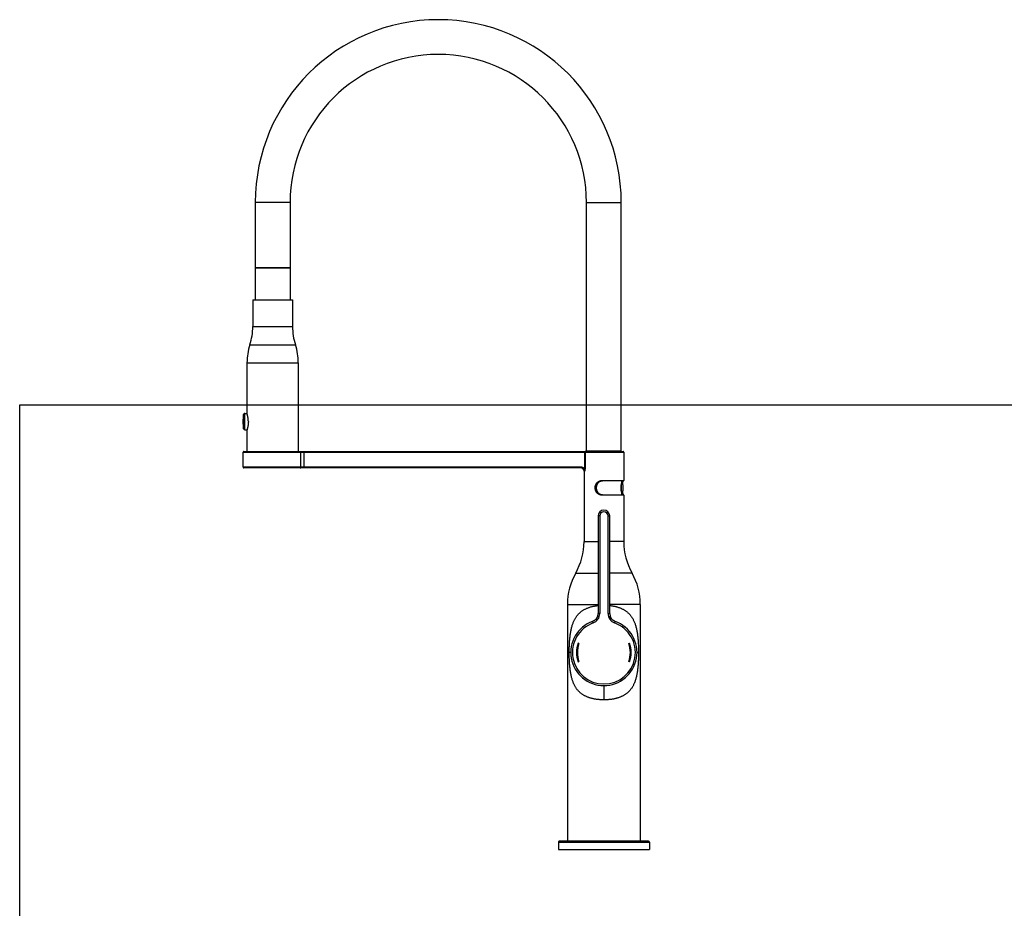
# Model space of a CAD drawing. Header units: millimetres. Extents: x 0 to 1189, y 0 to 1074.
# Tile 7 of 8: x 0 to 594, y 537 to 1074. Entities that reach past the tile are written whole.
import ezdxf

# ---------------------------------------------------------------- set-up
doc = ezdxf.new("R2010")
doc.units = ezdxf.units.MM
doc.header["$LTSCALE"] = 65.395
doc.layers.get('0').update_dxf_attribs({"linetype": 'CONTINUOUS'})

msp = doc.modelspace()

# ---------------------------------------------------------------- linework, layer by layer
at = {"color": 7, "linetype": 'CONTINUOUS'}
for p, q in [((142.23, 963.13), (142.23, 923.73)), ((163.23, 963.13), (163.23, 923.73)), ((342.23, 813.13), (342.23, 963.13)), ((363.23, 813.13), (363.23, 963.13)), ((142.33, 923.63), (142.23, 923.73)), ((163.23, 923.73), (142.23, 923.73)), ((142.23, 923.53), (142.33, 923.63)), ((142.23, 923.53), (142.23, 904.33)), ((163.23, 923.53), (142.23, 923.53)), ((142.33, 923.63), (163.13, 923.63)), ((163.13, 923.63), (163.23, 923.73)), ((163.23, 923.53), (163.13, 923.63)), ((163.23, 923.53), (163.23, 904.33)), ((140.73, 904.33), (140.73, 888.19)), ((140.73, 904.33), (164.73, 904.33)), ((164.73, 904.33), (164.73, 888.19)), ((137.23, 866.33), (137.23, 835.83)), ((168.23, 866.33), (168.23, 812.83)), ((0, 0), (0, 841)), ((0, 841), (1189, 841)), ((135.99, 835.83), (137.23, 835.83)), ((135.99, 825.83), (137.23, 825.83)), ((137.23, 825.83), (137.23, 812.83)), ((134.98, 803.23), (134.98, 812.43)), ((135.38, 812.83), (364.33, 812.83)), ((342.23, 813.13), (363.23, 813.13)), ((364.73, 812.43), (364.73, 795.28)), ((339.08, 802.83), (135.38, 802.83)), ((340.73, 800.83), (340.73, 758.33)), ((364.53, 795.08), (351.93, 795.08)), ((363.65, 794.04), (363.65, 795.08)), ((364.23, 792.63), (364.23, 789.03)), ((351.93, 786.58), (364.53, 786.58)), ((363.65, 786.58), (363.65, 787.63)), ((364.73, 786.38), (364.73, 758.33)), ((349.23, 773.83), (349.23, 714.84)), ((356.23, 714.84), (356.23, 773.83)), ((330.73, 720.39), (330.73, 577.33)), ((374.73, 720.39), (374.73, 577.33)), ((346.01, 710.17), (345.93, 710.14)), ((345.93, 710.14), (345.96, 710.15)), ((337.69, 696.81), (337.22, 696.98)), ((367.76, 696.81), (368.23, 696.98)), ((372.47, 694.57), (372.45, 694.65)), ((372.48, 694.48), (372.47, 694.57)), ((372.49, 694.39), (372.48, 694.48)), ((372.51, 694.3), (372.49, 694.39)), ((372.52, 694.21), (372.51, 694.3)), ((372.53, 694.17), (372.52, 694.21)), ((372.54, 694.08), (372.53, 694.17)), ((372.55, 693.99), (372.54, 694.08)), ((372.56, 693.91), (372.55, 693.99)), ((372.58, 693.81), (372.56, 693.91)), ((372.59, 693.72), (372.58, 693.81)), ((372.6, 693.63), (372.59, 693.72)), ((372.61, 693.54), (372.6, 693.63)), ((372.61, 693.52), (372.61, 693.54)), ((372.62, 693.42), (372.61, 693.52)), ((372.63, 693.33), (372.62, 693.42)), ((372.64, 693.24), (372.63, 693.33)), ((372.65, 693.15), (372.64, 693.24)), ((372.65, 693.13), (372.65, 693.15)), ((337.22, 685.69), (337.69, 685.86)), ((368.23, 685.69), (367.76, 685.86)), ((325.23, 576.83), (325.23, 572.33)), ((379.73, 577.33), (325.73, 577.33)), ((380.23, 576.83), (380.23, 572.33)), ((325.23, 572.33), (380.23, 572.33))]:
    msp.add_line(p, q, dxfattribs=at)
at = {"color": 9, "linetype": 'CONTINUOUS'}
for p, q in [((163.23, 963.13), (142.23, 963.13)), ((342.23, 963.13), (363.23, 963.13)), ((140.73, 888.19), (164.73, 888.19)), ((138.98, 877.26), (166.48, 877.26)), ((137.23, 866.33), (168.23, 866.33)), ((135.21, 826.46), (135.21, 835.21)), ((135.99, 825.83), (135.99, 835.83)), ((134.98, 812.43), (364.73, 812.43)), ((169.78, 803.23), (169.78, 812.43)), ((171.7, 802.83), (171.7, 812.83)), ((340.96, 812.83), (340.96, 802.39)), ((341.34, 812.43), (341.34, 802.39)), ((339.08, 803.23), (134.98, 803.23)), ((339.08, 802.83), (339.08, 803.23)), ((341.34, 802.39), (340.96, 802.39)), ((351.92, 795.28), (364.73, 795.28)), ((363.13, 789.8), (363.13, 791.86)), ((363.43, 788.24), (363.43, 793.42)), ((364.73, 786.38), (351.92, 786.38)), ((350.23, 773.83), (349.23, 773.83)), ((350.23, 773.83), (350.23, 714.84)), ((355.23, 773.83), (356.23, 773.83)), ((355.23, 714.84), (355.23, 773.83)), ((340.73, 758.33), (349.23, 758.33)), ((364.73, 758.33), (356.23, 758.33)), ((335.73, 739.36), (349.23, 739.36)), ((369.73, 739.36), (356.23, 739.36)), ((330.73, 720.39), (349.23, 720.39)), ((374.73, 720.39), (356.23, 720.39)), ((350.23, 714.84), (349.23, 714.84)), ((355.23, 714.84), (356.23, 714.84)), ((346.27, 709.2), (345.93, 710.14)), ((359.19, 709.2), (359.53, 710.14)), ((332.73, 691.33), (331.81, 691.33)), ((372.73, 691.33), (373.65, 691.33)), ((325.23, 576.83), (380.23, 576.83))]:
    msp.add_line(p, q, dxfattribs=at)
at = {"color": 7, "linetype": 'CONTINUOUS'}
for points in [[(363.95, 793.65), (363.96, 793.69), (363.98, 793.76), (364.01, 793.83), (364.03, 793.9), (364.05, 793.96), (364.07, 794.02), (364.09, 794.07), (364.11, 794.13), (364.13, 794.18), (364.14, 794.23), (364.16, 794.27), (364.18, 794.32), (364.2, 794.36), (364.21, 794.4), (364.23, 794.44), (364.25, 794.48), (364.26, 794.51), (364.28, 794.55), (364.29, 794.58), (364.31, 794.61), (364.32, 794.64), (364.34, 794.67), (364.35, 794.7), (364.36, 794.73), (364.38, 794.75), (364.39, 794.78), (364.4, 794.8), (364.41, 794.82), (364.42, 794.85), (364.43, 794.87), (364.44, 794.89), (364.45, 794.9), (364.46, 794.92), (364.47, 794.94), (364.48, 794.95), (364.49, 794.97), (364.5, 794.98), (364.51, 794.99), (364.52, 795.01), (364.52, 795.02), (364.53, 795.03), (364.54, 795.04), (364.54, 795.05), (364.55, 795.06), (364.56, 795.07), (364.56, 795.07), (364.57, 795.08), (364.57, 795.09), (364.57, 795.09)], [(364.57, 786.58), (364.57, 786.58), (364.57, 786.59), (364.56, 786.59), (364.55, 786.6), (364.55, 786.61), (364.54, 786.62), (364.54, 786.63), (364.53, 786.64), (364.52, 786.65), (364.51, 786.66), (364.51, 786.67), (364.5, 786.69), (364.49, 786.7), (364.48, 786.72), (364.47, 786.73), (364.46, 786.75), (364.45, 786.77), (364.44, 786.79), (364.43, 786.81), (364.42, 786.83), (364.41, 786.85), (364.4, 786.87), (364.38, 786.89), (364.37, 786.92), (364.36, 786.95), (364.35, 786.97), (364.33, 787), (364.32, 787.03), (364.3, 787.06), (364.29, 787.09), (364.27, 787.13), (364.26, 787.16), (364.24, 787.2), (364.23, 787.24), (364.21, 787.28), (364.19, 787.32), (364.17, 787.37), (364.16, 787.41), (364.14, 787.46), (364.12, 787.51), (364.1, 787.56), (364.08, 787.62), (364.06, 787.67), (364.04, 787.73), (364.02, 787.8), (364, 787.86), (363.97, 787.93), (363.95, 788.01), (363.95, 788.01)], [(349.04, 713.47), (349.01, 713.38), (348.97, 713.26), (348.93, 713.14), (348.89, 713.03), (348.84, 712.91), (348.79, 712.8), (348.74, 712.68), (348.68, 712.57), (348.62, 712.46), (348.56, 712.35), (348.5, 712.24), (348.43, 712.14), (348.36, 712.03), (348.29, 711.93), (348.22, 711.83), (348.14, 711.73), (348.06, 711.63), (347.98, 711.54), (347.9, 711.45), (347.81, 711.36), (347.72, 711.27), (347.63, 711.18), (347.54, 711.1), (347.44, 711.01), (347.35, 710.93), (347.25, 710.86), (347.15, 710.78), (347.04, 710.71), (346.94, 710.64), (346.83, 710.58), (346.73, 710.51), (346.62, 710.45), (346.52, 710.4), (346.42, 710.35), (346.31, 710.3), (346.21, 710.25), (346.11, 710.21), (346.01, 710.17)], [(359.53, 710.14), (359.45, 710.17), (359.34, 710.21), (359.23, 710.26), (359.12, 710.31), (359.02, 710.36), (358.91, 710.41), (358.8, 710.47), (358.7, 710.53), (358.59, 710.6), (358.49, 710.66), (358.38, 710.73), (358.28, 710.8), (358.18, 710.88), (358.08, 710.96), (357.99, 711.04), (357.9, 711.12), (357.8, 711.2), (357.71, 711.29), (357.63, 711.38), (357.54, 711.47), (357.46, 711.56), (357.38, 711.65), (357.3, 711.75), (357.23, 711.85), (357.15, 711.95), (357.08, 712.05), (357.01, 712.16), (356.95, 712.26), (356.89, 712.37), (356.83, 712.48), (356.77, 712.59), (356.71, 712.7), (356.66, 712.81), (356.61, 712.93), (356.57, 713.04), (356.52, 713.16), (356.48, 713.27), (356.44, 713.39), (356.43, 713.43)], [(332.73, 691.33), (332.73, 691.08), (332.74, 690.81)], [(332.74, 690.81), (332.75, 690.54), (332.76, 690.27)], [(332.76, 690.27), (332.77, 690), (332.79, 689.73), (332.82, 689.47), (332.84, 689.2), (332.87, 688.94), (332.91, 688.68), (332.94, 688.42), (332.98, 688.16), (333.03, 687.9), (333.04, 687.83)], [(372.59, 688.99), (372.6, 689.05), (372.6, 689.09)]]:
    msp.add_lwpolyline(points, dxfattribs=at)
for centre, radius, start, end in [((252.73, 963.13), 110.5, 0, 180), ((252.73, 963.13), 89.5, 0, 180), ((105.73, 888.19), 35, 341.80513, 360), ((199.73, 888.19), 35, 180, 198.19487), ((172.23, 866.33), 35, 161.80513, 180), ((133.23, 866.33), 35, 0, 18.19487), ((154.73, 830.83), 20, 167.36437, 192.63563), ((135.99, 835.03), 0.8, 90, 167.36437), ((135.99, 826.63), 0.8, 192.63563, 270), ((135.38, 812.43), 0.4, 90, 180), ((364.33, 812.43), 0.4, 0, 90), ((135.38, 803.23), 0.4, 180, 270), ((338.73, 800.83), 2, 0, 90), ((373.48, 790.83), 10.4, 174.31836, 185.68164), ((362.23, 792.63), 2, 0, 44.57201), ((364.53, 795.28), 0.2, 270, 360), ((362.23, 789.03), 2, 315.42799, 360), ((364.53, 786.38), 0.2, 0, 90), ((352.73, 773.83), 3.5, 0, 180), ((302.23, 758.33), 38.5, 330.47373, 360), ((403.23, 758.33), 38.5, 180, 209.52627), ((369.23, 720.39), 38.5, 150.47373, 180), ((336.23, 720.39), 38.5, 0, 29.52627), ((344.23, 714.84), 5, 289.87687, 360), ((361.23, 714.84), 5, 180, 250.12313), ((352.73, 691.33), 20, 109.87342, 70.126), ((352.73, 691.33), 16.5, 160, 200), ((352.73, 691.33), 16, 160, 200), ((352.73, 691.33), 16, 340, 20), ((352.73, 691.33), 16.5, 340, 20), ((325.73, 576.83), 0.5, 90, 180), ((379.73, 576.83), 0.5, 0, 90)]:
    msp.add_arc(centre, radius, start, end, dxfattribs=at)
at = {"color": 9, "linetype": 'CONTINUOUS'}
for centre, radius, start, end in [((352.73, 773.83), 2.5, 0, 180), ((344.23, 714.84), 6, 289.87687, 360), ((361.23, 714.84), 6, 180, 250.12313), ((352.73, 691.33), 19, 109.87687, 70.12313)]:
    msp.add_arc(centre, radius, start, end, dxfattribs=at)
at = {"color": 7, "linetype": 'CONTINUOUS'}
for points, knots in [([(138.06, 830.83), (138.06, 830.91), (138.06, 831.07), (138.05, 831.31), (138.04, 831.55), (138.03, 831.79), (138.01, 832.02), (137.99, 832.26), (137.97, 832.49), (137.94, 832.72), (137.91, 832.94), (137.87, 833.16), (137.84, 833.38), (137.8, 833.59), (137.76, 833.8), (137.72, 833.99), (137.68, 834.18), (137.64, 834.36), (137.6, 834.54), (137.56, 834.7), (137.52, 834.85), (137.48, 835), (137.44, 835.13), (137.41, 835.25), (137.38, 835.36), (137.35, 835.46), (137.32, 835.55), (137.3, 835.62), (137.28, 835.68), (137.26, 835.74), (137.25, 835.78), (137.24, 835.81), (137.23, 835.82), (137.23, 835.83), (137.23, 835.83)], [0, 0, 0, 0, 0.047059, 0.094081, 0.140975, 0.187718, 0.234204, 0.280398, 0.326182, 0.371474, 0.416168, 0.460126, 0.503246, 0.545354, 0.586341, 0.626024, 0.664282, 0.700954, 0.735909, 0.769025, 0.800175, 0.829282, 0.856238, 0.880996, 0.903484, 0.923674, 0.941527, 0.957022, 0.970149, 0.980891, 0.989252, 0.995223, 0.998806, 1, 1, 1, 1]), ([(138.06, 830.83), (138.06, 830.75), (138.06, 830.59), (138.05, 830.35), (138.04, 830.12), (138.03, 829.88), (138.01, 829.64), (137.99, 829.41), (137.97, 829.18), (137.94, 828.95), (137.91, 828.72), (137.87, 828.5), (137.84, 828.29), (137.8, 828.08), (137.76, 827.87), (137.72, 827.67), (137.68, 827.48), (137.64, 827.3), (137.6, 827.13), (137.56, 826.97), (137.52, 826.81), (137.48, 826.67), (137.44, 826.54), (137.41, 826.42), (137.38, 826.31), (137.35, 826.21), (137.32, 826.12), (137.3, 826.05), (137.28, 825.98), (137.26, 825.93), (137.25, 825.89), (137.24, 825.86), (137.23, 825.85), (137.23, 825.83), (137.23, 825.83)], [0, 0, 0, 0, 0.047059, 0.094081, 0.140975, 0.187718, 0.234204, 0.280397, 0.326182, 0.371474, 0.416168, 0.460126, 0.503246, 0.545354, 0.58634, 0.626023, 0.664282, 0.700954, 0.735907, 0.769024, 0.800175, 0.829278, 0.856236, 0.880999, 0.903487, 0.923677, 0.941529, 0.957024, 0.97015, 0.980892, 0.989252, 0.995223, 0.998806, 1, 1, 1, 1]), ([(352.33, 795.08), (352.25, 795.08), (352.1, 795.08), (351.87, 795.06), (351.65, 795.04), (351.43, 795), (351.22, 794.95), (351.01, 794.9), (350.81, 794.83), (350.61, 794.75), (350.42, 794.67), (350.23, 794.57), (350.05, 794.47), (349.87, 794.36), (349.71, 794.23), (349.54, 794.1), (349.39, 793.96), (349.24, 793.81), (349.1, 793.65), (348.97, 793.48), (348.85, 793.31), (348.73, 793.13), (348.62, 792.94), (348.53, 792.75), (348.44, 792.55), (348.36, 792.35), (348.3, 792.14), (348.24, 791.93), (348.19, 791.71), (348.16, 791.49), (348.13, 791.27), (348.12, 791.05), (348.11, 790.83), (348.12, 790.61), (348.13, 790.39), (348.16, 790.17), (348.19, 789.95), (348.24, 789.74), (348.3, 789.53), (348.36, 789.32), (348.44, 789.12), (348.53, 788.92), (348.62, 788.72), (348.73, 788.54), (348.85, 788.36), (348.97, 788.18), (349.1, 788.02), (349.24, 787.86), (349.39, 787.71), (349.54, 787.57), (349.71, 787.43), (349.87, 787.31), (350.05, 787.2), (350.23, 787.09), (350.42, 787), (350.61, 786.91), (350.81, 786.83), (351.01, 786.77), (351.22, 786.71), (351.43, 786.67), (351.65, 786.63), (351.87, 786.6), (352.1, 786.59), (352.25, 786.58), (352.33, 786.58)], [0, 0, 0, 0, 0.017231, 0.03419, 0.050884, 0.067361, 0.083631, 0.099721, 0.115672, 0.131493, 0.147226, 0.162893, 0.178506, 0.194108, 0.209706, 0.225322, 0.240982, 0.256682, 0.272452, 0.288291, 0.304199, 0.320195, 0.336258, 0.352403, 0.368619, 0.384892, 0.401232, 0.417614, 0.434042, 0.450506, 0.466985, 0.483492, 0.5, 0.516508, 0.533015, 0.549494, 0.565958, 0.582386, 0.598768, 0.615108, 0.631381, 0.647597, 0.663742, 0.679805, 0.695801, 0.711709, 0.727548, 0.743318, 0.759018, 0.774678, 0.790294, 0.805892, 0.821494, 0.837107, 0.852774, 0.868507, 0.884328, 0.900279, 0.916368, 0.932639, 0.949116, 0.96581, 0.982769, 1, 1, 1, 1]), ([(363.13, 791.86), (363.13, 791.91), (363.15, 792.02), (363.16, 792.17), (363.18, 792.31), (363.21, 792.45), (363.23, 792.59), (363.25, 792.71), (363.28, 792.83), (363.3, 792.95), (363.33, 793.06), (363.35, 793.16), (363.38, 793.25), (363.4, 793.34), (363.42, 793.39), (363.43, 793.42)], [0, 0, 0, 0, 0.098676, 0.194176, 0.286457, 0.375265, 0.460333, 0.541612, 0.619066, 0.6927, 0.76239, 0.828026, 0.889588, 0.946959, 1, 1, 1, 1]), ([(363.43, 793.42), (363.44, 793.45), (363.46, 793.51), (363.49, 793.6), (363.52, 793.68), (363.54, 793.75), (363.57, 793.81), (363.59, 793.87), (363.61, 793.92), (363.62, 793.96), (363.64, 793.99), (363.65, 794.01), (363.65, 794.03), (363.65, 794.03), (363.65, 794.04)], [0, 0, 0, 0, 0.148753, 0.287634, 0.415999, 0.5333, 0.638869, 0.732157, 0.812478, 0.879104, 0.931524, 0.969402, 0.992322, 1, 1, 1, 1]), ([(363.43, 788.24), (363.42, 788.27), (363.4, 788.33), (363.38, 788.41), (363.35, 788.51), (363.33, 788.61), (363.3, 788.72), (363.28, 788.83), (363.25, 788.95), (363.23, 789.08), (363.21, 789.21), (363.18, 789.35), (363.16, 789.5), (363.15, 789.65), (363.13, 789.75), (363.13, 789.8)], [0, 0, 0, 0, 0.05304, 0.11041, 0.17197, 0.237607, 0.307297, 0.380933, 0.458386, 0.539664, 0.624732, 0.713541, 0.805824, 0.901324, 1, 1, 1, 1]), ([(363.65, 787.63), (363.65, 787.63), (363.65, 787.64), (363.65, 787.65), (363.64, 787.67), (363.62, 787.71), (363.61, 787.75), (363.59, 787.79), (363.57, 787.85), (363.54, 787.92), (363.52, 787.99), (363.49, 788.07), (363.46, 788.15), (363.44, 788.21), (363.43, 788.24)], [0, 0, 0, 0, 0.007678, 0.030598, 0.068477, 0.120899, 0.187524, 0.267845, 0.361132, 0.466701, 0.584001, 0.712367, 0.851247, 1, 1, 1, 1])]:
    msp.add_open_spline(points, degree=3, knots=knots, dxfattribs=at)
at = {"color": 9, "linetype": 'CONTINUOUS'}
for points, knots in [([(169.39, 812.83), (169.41, 812.83), (169.43, 812.83), (169.46, 812.83), (169.5, 812.82), (169.53, 812.81), (169.56, 812.79), (169.6, 812.77), (169.63, 812.75), (169.65, 812.73), (169.68, 812.7), (169.7, 812.67), (169.72, 812.64), (169.74, 812.61), (169.75, 812.58), (169.76, 812.54), (169.77, 812.51), (169.78, 812.47), (169.78, 812.45), (169.78, 812.43)], [0, 0, 0, 0, 0.057636, 0.115313, 0.17307, 0.230945, 0.28897, 0.347171, 0.405571, 0.464182, 0.523011, 0.582058, 0.641315, 0.700766, 0.760389, 0.820158, 0.880041, 0.940001, 1, 1, 1, 1]), ([(341.72, 812.83), (341.71, 812.83), (341.68, 812.83), (341.65, 812.83), (341.61, 812.82), (341.58, 812.81), (341.55, 812.79), (341.52, 812.77), (341.49, 812.75), (341.46, 812.73), (341.44, 812.7), (341.41, 812.67), (341.4, 812.64), (341.38, 812.61), (341.36, 812.58), (341.35, 812.54), (341.34, 812.51), (341.34, 812.47), (341.34, 812.45), (341.34, 812.43)], [0, 0, 0, 0, 0.057289, 0.114631, 0.172078, 0.229677, 0.287471, 0.345493, 0.403771, 0.462322, 0.521156, 0.58027, 0.639654, 0.699287, 0.759143, 0.819186, 0.879374, 0.939662, 1, 1, 1, 1]), ([(169.39, 802.83), (169.41, 802.83), (169.43, 802.83), (169.46, 802.84), (169.5, 802.85), (169.53, 802.86), (169.56, 802.87), (169.6, 802.89), (169.63, 802.91), (169.65, 802.94), (169.68, 802.96), (169.7, 802.99), (169.72, 803.02), (169.74, 803.05), (169.75, 803.09), (169.76, 803.12), (169.77, 803.16), (169.78, 803.2), (169.78, 803.22), (169.78, 803.23)], [0, 0, 0, 0, 0.057636, 0.115313, 0.17307, 0.230945, 0.28897, 0.347171, 0.405571, 0.464182, 0.523011, 0.582058, 0.641315, 0.700766, 0.760389, 0.820158, 0.880041, 0.940001, 1, 1, 1, 1]), ([(340.96, 802.39), (340.93, 802.42), (340.86, 802.49), (340.76, 802.59), (340.66, 802.68), (340.55, 802.76), (340.43, 802.84), (340.31, 802.92), (340.18, 802.98), (340.05, 803.04), (339.92, 803.09), (339.78, 803.13), (339.64, 803.17), (339.5, 803.2), (339.36, 803.22), (339.22, 803.23), (339.12, 803.23), (339.08, 803.23)], [0, 0, 0, 0, 0.06519, 0.130841, 0.196848, 0.263171, 0.329767, 0.396588, 0.463584, 0.530709, 0.597916, 0.665157, 0.73238, 0.79953, 0.866556, 0.9334, 1, 1, 1, 1]), ([(341.17, 800.83), (341.17, 800.87), (341.16, 800.95), (341.15, 801.07), (341.13, 801.19), (341.11, 801.31), (341.07, 801.43), (341.03, 801.55), (340.98, 801.66), (340.92, 801.77), (340.86, 801.88), (340.78, 801.98), (340.7, 802.08), (340.62, 802.18), (340.53, 802.27), (340.43, 802.36), (340.32, 802.44), (340.22, 802.51), (340.1, 802.58), (339.98, 802.63), (339.86, 802.69), (339.73, 802.73), (339.61, 802.77), (339.47, 802.8), (339.34, 802.82), (339.21, 802.83), (339.12, 802.83), (339.08, 802.83)], [0, 0, 0, 0, 0.037784, 0.075589, 0.113498, 0.151547, 0.189778, 0.22821, 0.266851, 0.305727, 0.344875, 0.38431, 0.424025, 0.46401, 0.504252, 0.544755, 0.585536, 0.626581, 0.667815, 0.709186, 0.750682, 0.792278, 0.833896, 0.875474, 0.917013, 0.958522, 1, 1, 1, 1]), ([(340.73, 800.83), (340.73, 800.83), (340.74, 800.83), (340.77, 800.83), (340.82, 800.83), (340.88, 800.83), (340.96, 800.83), (341.06, 800.83), (341.13, 800.83), (341.17, 800.83)], [0, 0, 0, 0, 0.020534, 0.082105, 0.184619, 0.327922, 0.511796, 0.735967, 1, 1, 1, 1]), ([(340.96, 802.39), (340.97, 802.34), (341, 802.25), (341.04, 802.11), (341.08, 801.95), (341.11, 801.77), (341.14, 801.59), (341.16, 801.47), (341.16, 801.41)], [0, 0, 0, 0, 0.136895, 0.287894, 0.452839, 0.629983, 0.81456, 1, 1, 1, 1]), ([(341.16, 801.41), (341.17, 801.36), (341.17, 801.27), (341.18, 801.15), (341.18, 801.03), (341.17, 800.93), (341.17, 800.86), (341.17, 800.83)], [0, 0, 0, 0, 0.246015, 0.465435, 0.66235, 0.84013, 1, 1, 1, 1]), ([(341.25, 801.32), (341.25, 801.28), (341.23, 801.2), (341.21, 801.09), (341.2, 801), (341.18, 800.91), (341.17, 800.86), (341.17, 800.83)], [0, 0, 0, 0, 0.254131, 0.477582, 0.674225, 0.847807, 1, 1, 1, 1]), ([(341.34, 802.39), (341.34, 802.35), (341.34, 802.27), (341.33, 802.15), (341.33, 802.02), (341.32, 801.89), (341.31, 801.76), (341.29, 801.62), (341.27, 801.47), (341.26, 801.37), (341.25, 801.32)], [0, 0, 0, 0, 0.110021, 0.223768, 0.341371, 0.462928, 0.588842, 0.719761, 0.856555, 1, 1, 1, 1]), ([(351.92, 786.38), (351.83, 786.38), (351.67, 786.39), (351.43, 786.4), (351.2, 786.43), (350.97, 786.47), (350.74, 786.52), (350.52, 786.58), (350.31, 786.65), (350.1, 786.73), (349.89, 786.82), (349.69, 786.92), (349.5, 787.04), (349.32, 787.16), (349.14, 787.29), (348.97, 787.43), (348.8, 787.58), (348.65, 787.74), (348.5, 787.9), (348.36, 788.08), (348.23, 788.26), (348.11, 788.45), (348, 788.64), (347.9, 788.85), (347.81, 789.05), (347.73, 789.27), (347.67, 789.48), (347.61, 789.7), (347.56, 789.93), (347.52, 790.15), (347.49, 790.38), (347.48, 790.61), (347.47, 790.83), (347.48, 791.06), (347.49, 791.29), (347.52, 791.52), (347.56, 791.74), (347.61, 791.97), (347.67, 792.19), (347.74, 792.4), (347.82, 792.61), (347.91, 792.82), (348.01, 793.02), (348.12, 793.22), (348.24, 793.41), (348.37, 793.59), (348.5, 793.77), (348.65, 793.93), (348.81, 794.09), (348.97, 794.24), (349.14, 794.38), (349.32, 794.51), (349.5, 794.63), (349.7, 794.74), (349.89, 794.84), (350.1, 794.94), (350.31, 795.02), (350.52, 795.09), (350.75, 795.15), (350.97, 795.2), (351.2, 795.23), (351.44, 795.26), (351.68, 795.28), (351.84, 795.28), (351.92, 795.28)], [0, 0, 0, 0, 0.017294, 0.034371, 0.051232, 0.067884, 0.084335, 0.100602, 0.116711, 0.13269, 0.148574, 0.164396, 0.180175, 0.195917, 0.211628, 0.227332, 0.243055, 0.258813, 0.274611, 0.290454, 0.306345, 0.322284, 0.338273, 0.354311, 0.370394, 0.386518, 0.402679, 0.418871, 0.435088, 0.451324, 0.467573, 0.483832, 0.500099, 0.516371, 0.532637, 0.548889, 0.565124, 0.581342, 0.597542, 0.61371, 0.629837, 0.64592, 0.661963, 0.677962, 0.693907, 0.709793, 0.725631, 0.741433, 0.757202, 0.772931, 0.78863, 0.804331, 0.820067, 0.835848, 0.851677, 0.867571, 0.883555, 0.89966, 0.91592, 0.932367, 0.949006, 0.965831, 0.982833, 1, 1, 1, 1]), ([(351.93, 786.58), (351.85, 786.58), (351.7, 786.59), (351.48, 786.6), (351.26, 786.63), (351.04, 786.66), (350.83, 786.71), (350.62, 786.77), (350.42, 786.83), (350.22, 786.91), (350.03, 787), (349.85, 787.09), (349.67, 787.2), (349.49, 787.31), (349.32, 787.43), (349.16, 787.57), (349.01, 787.71), (348.86, 787.86), (348.72, 788.02), (348.59, 788.18), (348.47, 788.36), (348.36, 788.54), (348.25, 788.72), (348.16, 788.92), (348.07, 789.12), (347.99, 789.32), (347.93, 789.53), (347.87, 789.74), (347.82, 789.96), (347.79, 790.17), (347.76, 790.39), (347.75, 790.61), (347.74, 790.83), (347.75, 791.05), (347.76, 791.27), (347.79, 791.49), (347.82, 791.71), (347.87, 791.93), (347.93, 792.14), (347.99, 792.35), (348.07, 792.55), (348.16, 792.75), (348.25, 792.94), (348.36, 793.13), (348.47, 793.31), (348.59, 793.49), (348.73, 793.65), (348.86, 793.81), (349.01, 793.96), (349.17, 794.1), (349.33, 794.23), (349.5, 794.36), (349.67, 794.47), (349.85, 794.58), (350.04, 794.67), (350.23, 794.76), (350.42, 794.83), (350.63, 794.9), (350.83, 794.95), (351.04, 795), (351.26, 795.04), (351.48, 795.06), (351.7, 795.08), (351.85, 795.08), (351.93, 795.08)], [0, 0, 0, 0, 0.017138, 0.034009, 0.050642, 0.067057, 0.083275, 0.09932, 0.115221, 0.131008, 0.146708, 0.16235, 0.177958, 0.193551, 0.209148, 0.224768, 0.24043, 0.256151, 0.271938, 0.287802, 0.303745, 0.31977, 0.335875, 0.352053, 0.3683, 0.384612, 0.400984, 0.417407, 0.433874, 0.450374, 0.466898, 0.483438, 0.499991, 0.516551, 0.533107, 0.549645, 0.566157, 0.582639, 0.599086, 0.615485, 0.631824, 0.648097, 0.664299, 0.680425, 0.696471, 0.712434, 0.728317, 0.744122, 0.759857, 0.775528, 0.791153, 0.806754, 0.822352, 0.837962, 0.853596, 0.86928, 0.88505, 0.900939, 0.916972, 0.93317, 0.949554, 0.966142, 0.982954, 1, 1, 1, 1]), ([(351.92, 795.28), (351.92, 795.28), (351.92, 795.26), (351.92, 795.24), (351.92, 795.22), (351.92, 795.2), (351.92, 795.18), (351.92, 795.16), (351.92, 795.14), (351.92, 795.13), (351.92, 795.11), (351.92, 795.1), (351.92, 795.09), (351.93, 795.09), (351.93, 795.08), (351.93, 795.08), (351.93, 795.08)], [0, 0, 0, 0, 0.111119, 0.220847, 0.327809, 0.430669, 0.52814, 0.619007, 0.702136, 0.776497, 0.841176, 0.895393, 0.938529, 0.970162, 0.990221, 1, 1, 1, 1]), ([(364.5, 795.08), (364.49, 795.08), (364.48, 795.07), (364.47, 795.06), (364.44, 795.03), (364.42, 795), (364.39, 794.95), (364.35, 794.89), (364.32, 794.83), (364.28, 794.75), (364.23, 794.67), (364.19, 794.57), (364.14, 794.47), (364.09, 794.35), (364.04, 794.23), (363.99, 794.1), (363.94, 793.96), (363.91, 793.84), (363.88, 793.78), (363.88, 793.76)], [0, 0, 0, 0, 0.005802, 0.022461, 0.046132, 0.076956, 0.11487, 0.159754, 0.211488, 0.26996, 0.335085, 0.406786, 0.484965, 0.56949, 0.660183, 0.756858, 0.859328, 0.967392, 1, 1, 1, 1]), ([(351.92, 786.38), (351.92, 786.39), (351.92, 786.41), (351.92, 786.43), (351.92, 786.45), (351.92, 786.47), (351.92, 786.49), (351.92, 786.51), (351.92, 786.52), (351.92, 786.54), (351.92, 786.55), (351.92, 786.56), (351.92, 786.57), (351.93, 786.58), (351.93, 786.58), (351.93, 786.58), (351.93, 786.58)], [0, 0, 0, 0, 0.111121, 0.22085, 0.327815, 0.430676, 0.528149, 0.619015, 0.702144, 0.776503, 0.841179, 0.895395, 0.938529, 0.970161, 0.99022, 1, 1, 1, 1]), ([(363.88, 787.9), (363.88, 787.89), (363.9, 787.82), (363.94, 787.71), (363.99, 787.57), (364.04, 787.44), (364.09, 787.31), (364.14, 787.2), (364.19, 787.1), (364.23, 787), (364.28, 786.91), (364.32, 786.84), (364.35, 786.77), (364.39, 786.72), (364.42, 786.67), (364.44, 786.63), (364.47, 786.61), (364.48, 786.59), (364.49, 786.59), (364.5, 786.58)], [0, 0, 0, 0, 0.031313, 0.139307, 0.241744, 0.338426, 0.429163, 0.51377, 0.592068, 0.663902, 0.729161, 0.787762, 0.83962, 0.884632, 0.92267, 0.953602, 0.977388, 0.994155, 1, 1, 1, 1]), ([(331.81, 691.33), (331.81, 691.77), (331.81, 692.64), (331.84, 693.94), (331.88, 695.24), (331.93, 696.52), (332.01, 697.79), (332.1, 699.04), (332.22, 700.26), (332.35, 701.45), (332.51, 702.6), (332.68, 703.71), (332.88, 704.78), (333.1, 705.81), (333.35, 706.8), (333.62, 707.76), (333.92, 708.67), (334.24, 709.53), (334.57, 710.32), (334.92, 711.06), (335.31, 711.77), (335.72, 712.45), (336.17, 713.12), (336.65, 713.75), (337.14, 714.34), (337.65, 714.88), (338.17, 715.38), (338.72, 715.85), (339.29, 716.3), (339.89, 716.71), (340.51, 717.1), (341.15, 717.46), (341.81, 717.79), (342.49, 718.09), (343.19, 718.37), (343.91, 718.63), (344.65, 718.86), (345.41, 719.07), (346.18, 719.25), (346.97, 719.41), (347.77, 719.55), (348.52, 719.66), (349.01, 719.72), (349.23, 719.75)], [0, 0, 0, 0, 0.034787, 0.06945, 0.103915, 0.138096, 0.17188, 0.205132, 0.237709, 0.269533, 0.300526, 0.330475, 0.359241, 0.387077, 0.414281, 0.440791, 0.46637, 0.490633, 0.513273, 0.534798, 0.556037, 0.577335, 0.598733, 0.619909, 0.640312, 0.659925, 0.679117, 0.698186, 0.71733, 0.736623, 0.756052, 0.775602, 0.795245, 0.815014, 0.835018, 0.855321, 0.875909, 0.896758, 0.917848, 0.939168, 0.960719, 0.982488, 1, 1, 1, 1]), ([(356.23, 719.75), (356.45, 719.72), (356.94, 719.66), (357.69, 719.55), (358.49, 719.41), (359.28, 719.25), (360.05, 719.07), (360.8, 718.86), (361.54, 718.63), (362.26, 718.38), (362.96, 718.1), (363.64, 717.79), (364.3, 717.46), (364.95, 717.1), (365.57, 716.71), (366.16, 716.3), (366.73, 715.87), (367.27, 715.4), (367.81, 714.89), (368.32, 714.34), (368.81, 713.76), (369.27, 713.16), (369.71, 712.51), (370.12, 711.82), (370.51, 711.09), (370.88, 710.32), (371.22, 709.52), (371.54, 708.67), (371.83, 707.78), (372.1, 706.82), (372.35, 705.82), (372.58, 704.78), (372.78, 703.71), (372.95, 702.59), (373.11, 701.44), (373.24, 700.25), (373.36, 699.03), (373.45, 697.79), (373.53, 696.52), (373.58, 695.24), (373.62, 693.94), (373.65, 692.64), (373.65, 691.77), (373.65, 691.33)], [0, 0, 0, 0, 0.017477, 0.039229, 0.060791, 0.082129, 0.103213, 0.124007, 0.144481, 0.164666, 0.184622, 0.204439, 0.224221, 0.243904, 0.263304, 0.282392, 0.301275, 0.320237, 0.339744, 0.359828, 0.379963, 0.400058, 0.420664, 0.442072, 0.464139, 0.486761, 0.509889, 0.533629, 0.558579, 0.585108, 0.612656, 0.640767, 0.669704, 0.699746, 0.73075, 0.762514, 0.79502, 0.828241, 0.862006, 0.896145, 0.930559, 0.965194, 1, 1, 1, 1]), ([(352.73, 662.73), (352.45, 662.73), (351.89, 662.74), (351.06, 662.77), (350.23, 662.82), (349.4, 662.9), (348.58, 662.99), (347.77, 663.11), (346.97, 663.25), (346.19, 663.41), (345.42, 663.6), (344.66, 663.8), (343.93, 664.03), (343.21, 664.29), (342.51, 664.57), (341.83, 664.87), (341.16, 665.2), (340.52, 665.57), (339.9, 665.95), (339.3, 666.36), (338.74, 666.79), (338.19, 667.26), (337.66, 667.77), (337.15, 668.31), (336.66, 668.89), (336.19, 669.5), (335.76, 670.14), (335.35, 670.82), (334.96, 671.55), (334.59, 672.33), (334.24, 673.15), (333.92, 674), (333.63, 674.9), (333.36, 675.84), (333.11, 676.84), (332.88, 677.88), (332.68, 678.96), (332.5, 680.08), (332.35, 681.23), (332.22, 682.42), (332.1, 683.64), (332.01, 684.88), (331.93, 686.15), (331.88, 687.43), (331.84, 688.72), (331.81, 690.03), (331.81, 690.9), (331.81, 691.33)], [0, 0, 0, 0, 0.020338, 0.040656, 0.060917, 0.081081, 0.101117, 0.121002, 0.140711, 0.160216, 0.179492, 0.198505, 0.217222, 0.235673, 0.253917, 0.272037, 0.290127, 0.308138, 0.325904, 0.343376, 0.360607, 0.377856, 0.395613, 0.413995, 0.432542, 0.451045, 0.469745, 0.488926, 0.508944, 0.529977, 0.55165, 0.573728, 0.596562, 0.620458, 0.645387, 0.671279, 0.698029, 0.725541, 0.753818, 0.782855, 0.812611, 0.843009, 0.873887, 0.905093, 0.936544, 0.968192, 1, 1, 1, 1]), ([(373.65, 691.33), (373.65, 690.9), (373.65, 690.03), (373.62, 688.72), (373.58, 687.43), (373.53, 686.15), (373.45, 684.88), (373.36, 683.63), (373.24, 682.41), (373.11, 681.22), (372.95, 680.07), (372.78, 678.96), (372.58, 677.89), (372.36, 676.85), (372.11, 675.85), (371.83, 674.89), (371.53, 673.98), (371.22, 673.13), (370.89, 672.34), (370.53, 671.6), (370.15, 670.89), (369.74, 670.21), (369.29, 669.54), (368.81, 668.91), (368.32, 668.32), (367.81, 667.78), (367.28, 667.28), (366.74, 666.81), (366.17, 666.37), (365.57, 665.95), (364.95, 665.57), (364.31, 665.21), (363.64, 664.88), (362.96, 664.57), (362.26, 664.29), (361.54, 664.04), (360.81, 663.81), (360.05, 663.6), (359.28, 663.41), (358.49, 663.25), (357.69, 663.11), (356.88, 662.99), (356.06, 662.9), (355.24, 662.82), (354.4, 662.77), (353.57, 662.74), (353.01, 662.73), (352.73, 662.73)], [0, 0, 0, 0, 0.031762, 0.063443, 0.09496, 0.126224, 0.157122, 0.187535, 0.217338, 0.246434, 0.274736, 0.30212, 0.328523, 0.35415, 0.379225, 0.403595, 0.426955, 0.449026, 0.469638, 0.489297, 0.508762, 0.528307, 0.547911, 0.567267, 0.585903, 0.603826, 0.621372, 0.638807, 0.656308, 0.673947, 0.691724, 0.70962, 0.727589, 0.745656, 0.763936, 0.782497, 0.801329, 0.820405, 0.839702, 0.859203, 0.878911, 0.898814, 0.918862, 0.939012, 0.959254, 0.979585, 1, 1, 1, 1]), ([(352.73, 671.33), (352.73, 671.11), (352.73, 670.28), (352.73, 668.51), (352.73, 665.86), (352.73, 663.83), (352.73, 662.73)], [0, 0, 0, 0, 0.076121, 0.292893, 0.617316, 1, 1, 1, 1])]:
    msp.add_open_spline(points, degree=3, knots=knots, dxfattribs=at)
for points in [[(364.5, 795.08), (364.5, 795.08), (364.5, 795.08), (364.5, 795.08)], [(364.5, 786.58), (364.5, 786.58), (364.5, 786.58), (364.5, 786.58)]]:
    msp.add_open_spline(points, degree=3, dxfattribs=at)

doc.saveas('drawing.dxf')
